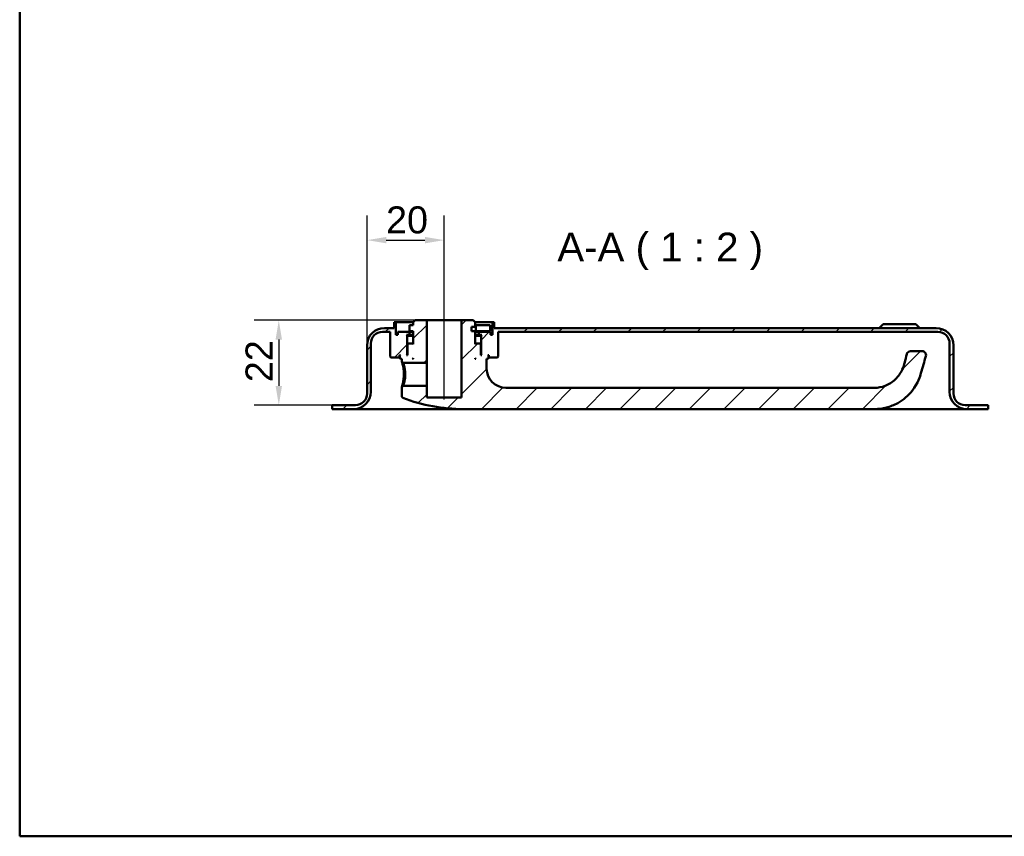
# Model space of a CAD drawing. Header units: millimetres. Extents: x 20 to 833, y 20 to 574.
# Tile 1 of 4: x 20 to 275, y 20 to 232. Entities that reach past the tile are written whole.
import ezdxf

# ---------------------------------------------------------------- set-up
doc = ezdxf.new("R2010")
doc.units = ezdxf.units.MM
doc.header["$LTSCALE"] = 2
for name, color, linetype, lineweight in [('Bemaßungen(DIN)', 7, 'Continuous', 25), ('Mittellinie(DIN)', 7, 'Continuous', 25), ('Sichtbare Kanten(DIN)', 7, 'Continuous', 50), ('Skizziergeometrie(DIN)', 7, 'Continuous', 50), ('Symbole(DIN)', 7, 'Continuous', 25)]:
    doc.layers.add(name, color=color, linetype=linetype, lineweight=lineweight)
doc.layers.add('Schraffur', color=179, linetype='Continuous', lineweight=9, true_color=0x1e1e47)
doc.styles.add('Aktuell-DINGroßer Text', font='arial.ttf')
doc.styles.add('STANDARD-DIN~0', font='arial.ttf')
doc.dimstyles.new('CAD-LAN', dxfattribs={"dimscale": 2, "dimtxt": 3.5, "dimasz": 2.5, "dimexe": 3.175, "dimexo": 0, "dimgap": 0.8, "dimtad": 1, "dimrnd": 1e-08, "dimtxsty": 'STANDARD-DIN~0', "dimcen": 0.09, "dimdle": 10, "dimclrd": 250, "dimclre": 250, "dimclrt": 250, "dimadec": 0, "dimazin": 2, "dimtfac": 1, "dimtmove": 0, "dimatfit": 3, "dimfxl": 1, "dimtolj": 1, "dimtzin": 0, "dimlwd": 25, "dimlwe": 25, "dimarcsym": 0})

# ---------------------------------------------------------------- blocks, each defined once
blk = doc.blocks.new('Ränder Standardrahmen')
at = {"layer": 'Skizziergeometrie(DIN)', "flags": 128}
blk.add_lwpolyline([(10, 10), (10, 287), (410, 287), (410, 10), (10, 10)], dxfattribs=at)
blk = doc.blocks.new('*D25')
at = {"layer": 'Bemaßungen(DIN)', "color": 250, "linetype": 'Continuous', "lineweight": 25, "true_color": 0x3f3f3f, "transparency": 16777216}
for p, q in [((110.03, 147.19), (110.03, 180.81)), ((130.03, 158.69), (130.03, 180.81)), ((115.03, 174.46), (125.03, 174.46))]:
    blk.add_line(p, q, dxfattribs=at)
at = {"layer": 'Bemaßungen(DIN)', "color": 250, "linetype": 'Continuous', "true_color": 0x3f3f3f, "transparency": 16777216}
for points in [[(115.03, 175.29), (115.03, 173.63), (110.03, 174.46)], [(125.03, 175.29), (125.03, 173.63), (130.03, 174.46)]]:
    blk.add_solid(points, dxfattribs=at)
at = {"layer": 'Defpoints', "color": 0, "linetype": 'Continuous', "transparency": 16777216}
for p in [(130.03, 174.46), (130.03, 158.69), (110.03, 147.19)]:
    blk.add_point(p, dxfattribs=at)
at = {"layer": 'Bemaßungen(DIN)', "color": 250, "linetype": 'Continuous', "lineweight": 25, "true_color": 0x3f3f3f, "transparency": 16777216, "insert": (114.96, 183.21), "char_height": 7, "attachment_point": 1, "style": 'STANDARD-DIN~0'}
blk.add_mtext('\\A1;20', dxfattribs=at)
blk = doc.blocks.new('*D26')
at = {"layer": 'Bemaßungen(DIN)', "color": 250, "linetype": 'Continuous', "lineweight": 25, "true_color": 0x3f3f3f, "transparency": 16777216}
for p, q in [((122.53, 153.69), (80.81, 153.69)), ((87.16, 148.69), (87.16, 136.69)), ((101.03, 131.69), (80.81, 131.69))]:
    blk.add_line(p, q, dxfattribs=at)
at = {"layer": 'Bemaßungen(DIN)', "color": 250, "linetype": 'Continuous', "true_color": 0x3f3f3f, "transparency": 16777216}
for points in [[(86.33, 148.69), (87.99, 148.69), (87.16, 153.69)], [(86.33, 136.69), (87.99, 136.69), (87.16, 131.69)]]:
    blk.add_solid(points, dxfattribs=at)
at = {"layer": 'Defpoints', "color": 0, "linetype": 'Continuous', "transparency": 16777216}
for p in [(122.53, 153.69), (87.16, 131.69), (101.03, 131.69)]:
    blk.add_point(p, dxfattribs=at)
at = {"layer": 'Bemaßungen(DIN)', "color": 250, "linetype": 'Continuous', "lineweight": 25, "true_color": 0x3f3f3f, "transparency": 16777216, "insert": (78.53, 137.66), "char_height": 7, "attachment_point": 1, "rotation": 90, "style": 'STANDARD-DIN~0'}
blk.add_mtext('\\A1;22', dxfattribs=at)

msp = doc.modelspace()

# ---------------------------------------------------------------- hatches: boundary and pattern name
at = {"layer": 'Schraffur'}
h = msp.add_hatch(dxfattribs=at)
h.set_pattern_fill('ANSI31', color=256, scale=50.8, style=0)
h.set_pattern_definition([(45, (0, 0), (-4.49013, 4.49013), [])])
edge = h.paths.add_edge_path()
edge.add_spline(control_points=[(119.026, 134.036), (119.028, 134), (119.032, 133.964), (119.047, 133.894), (119.059, 133.859), (119.105, 133.759), (119.147, 133.707), (119.236, 133.625), (119.291, 133.591), (119.351, 133.569)], knot_values=[-0.0531928, -0.0531928, -0.0531928, -0.0531928, -0.0447959, -0.0447959, -0.0363986, -0.0363986, -0.0190548, -0.0190548, -0.0000009, -0.0000009, -0.0000009, -0.0000009], degree=3, periodic=0)
edge.add_ellipse((135.026, 174.861), major_axis=(-15.675, -41.291), ratio=1, start_angle=0, end_angle=20.78805)
edge.add_line((135.026, 130.694), (241.526, 130.694))
edge.add_spline(control_points=[(241.526, 130.694), (242.579, 130.694), (243.633, 130.829), (245.673, 131.355), (246.66, 131.745), (249.034, 133.06), (250.314, 134.162), (252.887, 137.417), (253.405, 139.252), (254.032, 141.467), (254.458, 142.942), (254.881, 144.418)], knot_values=[-1.0345986, -1.0345986, -1.0345986, -1.0345986, -0.938232, -0.938232, -0.841905, -0.841905, -0.689939, -0.689939, -0.4605968, -0.4605968, 0, 0, 0, 0], degree=3, periodic=0)
edge.add_ellipse((253.92, 144.694), major_axis=(0.961, -0.276), ratio=1, start_angle=0, end_angle=106)
edge.add_line((253.92, 145.694), (250.919, 145.694))
edge.add_ellipse((250.919, 144.694), major_axis=(0, 1), ratio=1, start_angle=0, end_angle=76.78481)
edge.add_spline(control_points=[(249.946, 144.923), (249.585, 143.387), (249.306, 142.121), (248.389, 140.099), (247.838, 139.229), (246.172, 137.659), (245.283, 137.096), (243.418, 136.379), (242.471, 136.194), (241.526, 136.194)], knot_values=[-1.4743943, -1.4743943, -1.4743943, -1.4743943, -0.9712289, -0.9712289, -0.5989666, -0.5989666, -0.2834298, -0.2834298, 0, 0, 0, 0], degree=3, periodic=0)
edge.add_line((241.526, 136.194), (146.026, 136.194))
edge.add_ellipse((146.026, 141.194), major_axis=(0, -5), ratio=1, start_angle=270, end_angle=360, ccw=False)
edge.add_line((141.026, 141.194), (141.026, 143.694))
edge.add_line((141.026, 143.694), (141.326, 143.694))
edge.add_line((141.326, 143.694), (141.526, 143.894))
edge.add_line((141.526, 143.894), (141.526, 144.494))
edge.add_line((141.526, 144.494), (141.326, 144.694))
edge.add_line((141.326, 144.694), (141.626, 144.694))
edge.add_line((141.626, 144.694), (141.626, 144.194))
edge.add_line((141.626, 144.194), (141.726, 144.094))
edge.add_line((141.726, 144.094), (143.826, 144.094))
edge.add_line((143.826, 144.094), (144.026, 144.294))
edge.add_line((144.026, 144.294), (144.026, 150.694))
edge.add_line((144.026, 150.694), (258.026, 150.694))
edge.add_ellipse((258.026, 147.694), major_axis=(0, 3), ratio=1, start_angle=270, end_angle=360, ccw=False)
edge.add_line((261.026, 147.694), (261.026, 135.194))
edge.add_ellipse((265.526, 135.194), major_axis=(-4.5, 0), ratio=1, start_angle=0, end_angle=90)
edge.add_line((265.526, 130.694), (271.026, 130.694))
edge.add_line((271.026, 130.694), (271.026, 131.694))
edge.add_line((271.026, 131.694), (265.026, 131.694))
edge.add_ellipse((265.026, 134.694), major_axis=(0, -3), ratio=1, start_angle=270, end_angle=360, ccw=False)
edge.add_line((262.026, 134.694), (262.026, 147.194))
edge.add_ellipse((257.526, 147.194), major_axis=(4.5, 0), ratio=1, start_angle=0, end_angle=90)
edge.add_line((257.526, 151.694), (143.026, 151.694))
edge.add_line((143.026, 151.694), (143.026, 153.194))
edge.add_line((143.026, 153.194), (142.526, 153.194))
edge.add_line((142.526, 153.194), (142.526, 149.894))
edge.add_line((142.526, 149.894), (142.026, 149.894))
edge.add_line((142.026, 149.894), (142.026, 150.694))
edge.add_line((142.026, 150.694), (139.026, 150.694))
edge.add_line((139.026, 150.694), (139.026, 149.894))
edge.add_line((139.026, 149.894), (139.776, 149.894))
edge.add_line((139.776, 149.894), (139.576, 149.694))
edge.add_line((139.576, 149.694), (139.576, 144.894))
edge.add_line((139.576, 144.894), (139.776, 144.694))
edge.add_line((139.776, 144.694), (139.526, 144.694))
edge.add_line((139.526, 144.694), (139.526, 147.494))
edge.add_line((139.526, 147.494), (139.326, 147.694))
edge.add_line((139.326, 147.694), (138.226, 147.694))
edge.add_line((138.226, 147.694), (138.026, 147.494))
edge.add_line((138.026, 147.494), (138.026, 150.894))
edge.add_line((138.026, 150.894), (137.126, 150.894))
edge.add_line((137.126, 150.894), (137.126, 151.994))
edge.add_line((137.126, 151.994), (138.026, 151.994))
edge.add_line((138.026, 151.994), (138.026, 153.194))
edge.add_line((138.026, 153.194), (137.526, 153.694))
edge.add_line((137.526, 153.694), (134.526, 153.694))
edge.add_line((134.526, 153.694), (134.526, 133.694))
edge.add_line((134.526, 133.694), (125.526, 133.694))
edge.add_line((125.526, 133.694), (125.526, 136.694))
edge.add_line((125.526, 136.694), (119.397, 136.694))
edge.add_spline(control_points=[(119.397, 136.694), (119.336, 136.634), (119.274, 136.574), (119.15, 136.454), (119.088, 136.393), (119.026, 136.333)], knot_values=[-0.0518032, -0.0518032, -0.0518032, -0.0518032, -0.025988, -0.025988, 0, 0, 0, 0], degree=3, periodic=0)
edge.add_line((119.026, 136.333), (119.026, 134.036))
h.paths.add_polyline_path([(138.026, 143.894), (138.226, 143.694), (138.026, 143.694)], flags=0)
edge = h.paths.add_edge_path()
edge.add_ellipse((107.026, 134.694), major_axis=(3, 0), ratio=1, start_angle=270, end_angle=360)
edge.add_line((110.026, 134.694), (110.026, 147.194))
edge.add_ellipse((114.526, 147.194), major_axis=(0, 4.5), ratio=1, start_angle=0, end_angle=90, ccw=False)
edge.add_line((114.526, 151.694), (117.026, 151.694))
edge.add_line((117.026, 151.694), (117.026, 153.194))
edge.add_line((117.026, 153.194), (117.526, 153.194))
edge.add_line((117.526, 153.194), (117.526, 149.894))
edge.add_line((117.526, 149.894), (118.026, 149.894))
edge.add_line((118.026, 149.894), (118.026, 150.694))
edge.add_line((118.026, 150.694), (121.026, 150.694))
edge.add_line((121.026, 150.694), (121.026, 149.894))
edge.add_line((121.026, 149.894), (120.276, 149.894))
edge.add_line((120.276, 149.894), (120.476, 149.694))
edge.add_line((120.476, 149.694), (120.476, 144.894))
edge.add_line((120.476, 144.894), (120.276, 144.694))
edge.add_line((120.276, 144.694), (120.526, 144.694))
edge.add_line((120.526, 144.694), (120.526, 147.494))
edge.add_line((120.526, 147.494), (120.726, 147.694))
edge.add_line((120.726, 147.694), (121.826, 147.694))
edge.add_line((121.826, 147.694), (122.026, 147.494))
edge.add_line((122.026, 147.494), (122.026, 150.894))
edge.add_line((122.026, 150.894), (121.059, 150.894))
edge.add_line((121.059, 150.894), (121.059, 152.394))
edge.add_line((121.059, 152.394), (122.026, 152.394))
edge.add_line((122.026, 152.394), (122.026, 153.194))
edge.add_line((122.026, 153.194), (122.526, 153.694))
edge.add_line((122.526, 153.694), (125.526, 153.694))
edge.add_line((125.526, 153.694), (125.526, 142.694))
edge.add_line((125.526, 142.694), (119.399, 142.694))
edge.add_spline(control_points=[(119.399, 142.694), (119.337, 142.754), (119.275, 142.814), (119.151, 142.934), (119.089, 142.994), (119.026, 143.055)], knot_values=[-0.051974, -0.051974, -0.051974, -0.051974, -0.0261518, -0.0261518, -0.0001648, -0.0001648, -0.0001648, -0.0001648], degree=3, periodic=0)
edge.add_line((119.026, 143.055), (119.026, 143.694))
edge.add_line((119.026, 143.694), (118.726, 143.694))
edge.add_line((118.726, 143.694), (118.526, 143.894))
edge.add_line((118.526, 143.894), (118.526, 144.494))
edge.add_line((118.526, 144.494), (118.726, 144.694))
edge.add_line((118.726, 144.694), (118.426, 144.694))
edge.add_line((118.426, 144.694), (118.426, 144.194))
edge.add_line((118.426, 144.194), (118.326, 144.094))
edge.add_line((118.326, 144.094), (116.226, 144.094))
edge.add_line((116.226, 144.094), (116.026, 144.294))
edge.add_line((116.026, 144.294), (116.026, 150.694))
edge.add_line((116.026, 150.694), (114.026, 150.694))
edge.add_ellipse((114.026, 147.694), major_axis=(-3, 0), ratio=1, start_angle=270, end_angle=360)
edge.add_line((111.026, 147.694), (111.026, 135.194))
edge.add_ellipse((106.526, 135.194), major_axis=(0, -4.5), ratio=1, start_angle=0, end_angle=90, ccw=False)
edge.add_line((106.526, 130.694), (101.026, 130.694))
edge.add_line((101.026, 130.694), (101.026, 131.694))
edge.add_line((101.026, 131.694), (107.026, 131.694))
h.paths.add_polyline_path([(121.826, 143.694), (122.026, 143.894), (122.026, 143.694)], flags=0)

# ---------------------------------------------------------------- linework, layer by layer
at = {"layer": 'Mittellinie(DIN)', "linetype": 'Continuous'}
msp.add_line((130.026, 133.194), (130.026, 158.694), dxfattribs=at)
at = {"layer": 'Sichtbare Kanten(DIN)'}
for p, q in [((117.526, 153.194), (117.026, 153.194)), ((117.026, 153.194), (117.026, 151.694)), ((117.526, 149.894), (117.526, 153.194)), ((117.526, 153.194), (122.026, 153.194)), ((122.526, 153.694), (122.026, 153.194)), ((122.026, 153.194), (122.026, 152.394)), ((125.526, 153.694), (122.526, 153.694)), ((125.526, 142.694), (125.526, 153.694)), ((134.526, 153.694), (125.526, 153.694)), ((137.526, 153.694), (134.526, 153.694)), ((134.526, 153.694), (134.526, 133.694)), ((138.026, 153.194), (137.526, 153.694)), ((138.026, 151.994), (138.026, 153.194)), ((138.026, 153.194), (142.526, 153.194)), ((143.026, 153.194), (142.526, 153.194)), ((142.526, 153.194), (142.526, 149.894)), ((143.026, 151.694), (143.026, 153.194)), ((114.026, 150.694), (116.026, 150.694)), ((117.026, 151.694), (114.526, 151.694)), ((116.026, 150.694), (116.026, 144.294)), ((121.026, 150.694), (118.026, 150.694)), ((118.026, 150.694), (118.026, 149.894)), ((121.026, 149.894), (121.026, 150.694)), ((121.026, 150.694), (122.026, 150.694)), ((122.026, 152.394), (121.059, 152.394)), ((121.059, 152.394), (121.059, 150.894)), ((121.059, 150.894), (122.026, 150.894)), ((122.026, 150.894), (122.026, 147.494)), ((137.126, 150.894), (137.126, 151.994)), ((137.126, 151.994), (138.026, 151.994)), ((138.026, 150.894), (137.126, 150.894)), ((138.234, 152.394), (138.026, 152.394)), ((138.026, 147.494), (138.026, 150.894)), ((138.026, 150.894), (138.234, 150.894)), ((138.026, 150.694), (139.026, 150.694)), ((141.934, 152.394), (138.234, 152.394)), ((138.234, 152.394), (138.234, 150.894)), ((138.234, 150.894), (141.934, 150.894)), ((142.026, 150.694), (139.026, 150.694)), ((139.026, 150.694), (139.026, 149.894)), ((141.934, 152.394), (141.934, 150.894)), ((142.026, 149.894), (142.026, 150.694)), ((257.526, 151.694), (143.026, 151.694)), ((144.026, 144.294), (144.026, 150.694)), ((144.026, 150.694), (258.026, 150.694)), ((243.776, 152.694), (242.776, 151.694)), ((243.776, 152.694), (252.276, 152.694)), ((252.276, 152.694), (253.276, 151.694)), ((118.026, 149.894), (117.526, 149.894)), ((120.476, 149.694), (120.276, 149.894)), ((120.276, 149.894), (121.026, 149.894)), ((120.476, 144.894), (120.476, 149.694)), ((120.476, 149.694), (122.026, 149.694)), ((122.026, 149.894), (121.026, 149.894)), ((139.026, 149.894), (138.026, 149.894)), ((138.026, 149.694), (139.576, 149.694)), ((139.026, 149.894), (139.776, 149.894)), ((139.776, 149.894), (139.576, 149.694)), ((139.576, 149.694), (139.576, 144.894)), ((142.526, 149.894), (142.026, 149.894)), ((110.026, 147.194), (110.026, 134.694)), ((111.026, 135.194), (111.026, 147.694)), ((120.726, 147.694), (120.526, 147.494)), ((120.526, 147.494), (120.526, 144.694)), ((121.826, 147.694), (120.726, 147.694)), ((122.026, 147.494), (121.826, 147.694)), ((122.026, 147.694), (121.826, 147.694)), ((138.226, 147.694), (138.026, 147.494)), ((138.226, 147.694), (138.026, 147.694)), ((139.326, 147.694), (138.226, 147.694)), ((139.526, 147.494), (139.326, 147.694)), ((139.526, 144.694), (139.526, 147.494)), ((253.92, 145.694), (250.919, 145.694)), ((261.026, 147.694), (261.026, 135.194)), ((262.026, 134.694), (262.026, 147.194)), ((116.026, 144.294), (116.226, 144.094)), ((116.226, 144.094), (118.326, 144.094)), ((118.326, 144.094), (118.426, 144.194)), ((118.326, 144.094), (118.526, 144.094)), ((118.426, 144.194), (118.426, 144.694)), ((118.426, 144.694), (118.726, 144.694)), ((118.526, 144.194), (118.426, 144.194)), ((118.726, 144.694), (118.526, 144.494)), ((118.526, 144.494), (118.526, 143.894)), ((118.526, 143.894), (118.726, 143.694)), ((118.726, 143.694), (119.026, 143.694)), ((119.026, 143.694), (119.026, 143.055)), ((119.027, 143.055), (119.399, 142.694)), ((120.276, 144.694), (120.476, 144.894)), ((120.526, 144.694), (120.276, 144.694)), ((120.526, 144.894), (120.476, 144.894)), ((121.826, 143.694), (122.026, 143.894)), ((122.026, 143.694), (121.826, 143.694)), ((122.026, 143.894), (122.026, 143.694)), ((138.026, 143.894), (138.226, 143.694)), ((138.026, 143.694), (138.026, 143.894)), ((138.226, 143.694), (138.026, 143.694)), ((139.576, 144.894), (139.526, 144.894)), ((139.776, 144.694), (139.526, 144.694)), ((139.576, 144.894), (139.776, 144.694)), ((141.026, 141.194), (141.026, 143.694)), ((141.026, 143.694), (141.326, 143.694)), ((141.526, 144.494), (141.326, 144.694)), ((141.326, 144.694), (141.626, 144.694)), ((141.326, 143.694), (141.526, 143.894)), ((141.526, 143.894), (141.526, 144.494)), ((141.626, 144.194), (141.526, 144.194)), ((141.526, 144.094), (141.726, 144.094)), ((141.626, 144.694), (141.626, 144.194)), ((141.626, 144.194), (141.726, 144.094)), ((141.726, 144.094), (143.826, 144.094)), ((143.826, 144.094), (144.026, 144.294)), ((119.399, 142.694), (125.526, 142.694)), ((125.526, 142.694), (125.526, 136.694)), ((119.398, 136.694), (119.026, 136.333)), ((119.026, 136.333), (119.026, 134.036)), ((125.526, 136.694), (119.397, 136.694)), ((125.526, 133.694), (125.526, 136.694)), ((241.526, 136.194), (146.026, 136.194)), ((134.526, 133.694), (125.526, 133.694)), ((107.026, 131.694), (101.026, 131.694)), ((101.026, 131.694), (101.026, 130.694)), ((101.026, 130.694), (106.526, 130.694)), ((106.526, 130.694), (118.026, 130.694)), ((118.026, 130.694), (135.026, 130.694)), ((135.026, 130.694), (241.526, 130.694)), ((241.526, 130.694), (254.026, 130.694)), ((254.026, 130.694), (265.526, 130.694)), ((271.026, 131.694), (265.026, 131.694)), ((265.526, 130.694), (271.026, 130.694)), ((271.026, 130.694), (271.026, 131.694))]:
    msp.add_line(p, q, dxfattribs=at)
for centre, radius, start, end in [((114.526, 147.194), 4.5, 90, 180), ((114.026, 147.694), 3, 90, 180), ((257.526, 147.194), 4.5, 0, 90), ((258.026, 147.694), 3, 0, 90), ((250.919, 144.694), 1, 90, 166.78481), ((253.92, 144.694), 1, 344, 90), ((146.026, 141.194), 5, 180, 270), ((106.526, 135.194), 4.5, 270, 0), ((107.026, 134.694), 3, 270, 0), ((135.026, 174.861), 44.167, 249.21195, 270), ((265.526, 135.194), 4.5, 180, 270), ((265.026, 134.694), 3, 180, 270)]:
    msp.add_arc(centre, radius, start, end, dxfattribs=at)
for points, knots in [([(119.027, 143.055), (119.027, 143.054), (119.05, 142.983), (119.143, 142.688), (119.383, 141.822), (119.59, 140.703), (119.591, 139.694), (119.591, 139.694), (119.591, 139.694), (119.591, 139.694)], [-0.52855891, -0.52855891, -0.52855891, -0.52855891, -0.45322919, -0.33992189, -0.30215279, 0, 0, 0, 0.00002161, 0.00002161, 0.00002161, 0.00002161]), ([(249.946, 144.923), (249.585, 143.387), (249.306, 142.121), (248.389, 140.099), (247.838, 139.229), (246.172, 137.659), (245.283, 137.096), (243.418, 136.379), (242.471, 136.194), (241.526, 136.194)], [-1.4743943, -1.4743943, -1.4743943, -1.4743943, -0.9712289, -0.9712289, -0.5989666, -0.5989666, -0.2834298, -0.2834298, 0, 0, 0, 0]), ([(241.526, 130.694), (242.579, 130.694), (243.633, 130.829), (245.673, 131.355), (246.66, 131.745), (249.034, 133.06), (250.314, 134.162), (252.887, 137.417), (253.405, 139.252), (254.032, 141.467), (254.458, 142.942), (254.881, 144.418)], [-1.0345986, -1.0345986, -1.0345986, -1.0345986, -0.938232, -0.938232, -0.841905, -0.841905, -0.689939, -0.689939, -0.4605968, -0.4605968, 0, 0, 0, 0]), ([(119.944, 139.694), (119.944, 139.694), (119.944, 139.694), (119.944, 139.694), (119.942, 140.595), (119.765, 141.482), (119.608, 142.038), (119.588, 142.108), (119.569, 142.172), (119.551, 142.232), (119.496, 142.411), (119.451, 142.542), (119.425, 142.618), (119.408, 142.668), (119.399, 142.694), (119.399, 142.694)], [2.11504783, 2.11504783, 2.11504783, 2.11504783, 2.11506954, 2.11506954, 2.11506954, 2.41722233, 2.41722233, 2.41722233, 2.45499143, 2.45499143, 2.45499143, 2.56829872, 2.56829872, 2.56829872, 2.64387842, 2.64387842, 2.64387842, 2.64387842]), ([(119.591, 139.694), (119.592, 139.189), (119.503, 138.173), (119.232, 136.981), (119.054, 136.419), (119.026, 136.334), (119.026, 136.333)], [-2.11504792, -2.11504792, -2.11504792, -2.11504792, -1.96399314, -1.81291674, -1.66184035, -1.58650589, -1.58650589, -1.58650589, -1.58650589]), ([(119.397, 136.694), (119.398, 136.694), (119.407, 136.72), (119.424, 136.77), (119.459, 136.871), (119.528, 137.071), (119.606, 137.349), (119.684, 137.627), (119.771, 137.982), (119.836, 138.386), (119.901, 138.79), (119.945, 139.244), (119.944, 139.694)], [3.70156783, 3.70156783, 3.70156783, 3.70156783, 3.77690989, 3.77690989, 3.77690989, 3.92798628, 3.92798628, 3.92798628, 4.07906268, 4.07906268, 4.07906268, 4.23011736, 4.23011736, 4.23011736, 4.23011736]), ([(119.028, 134.036), (119.028, 134), (119.032, 133.964), (119.047, 133.894), (119.059, 133.859), (119.105, 133.759), (119.147, 133.707), (119.236, 133.625), (119.291, 133.591), (119.35, 133.568)], [-0.053192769, -0.053192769, -0.053192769, -0.053192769, -0.044795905, -0.044795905, -0.036398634, -0.036398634, -0.019054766, -0.019054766, -0.000000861, -0.000000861, -0.000000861, -0.000000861])]:
    msp.add_open_spline(points, degree=3, knots=knots, dxfattribs=at)

# ---------------------------------------------------------------- block references
at = {"xscale": 2, "yscale": 2, "zscale": 2}
msp.add_blockref('Ränder Standardrahmen', (0, 0), dxfattribs=at)

# ---------------------------------------------------------------- texts
at = {"layer": 'Symbole(DIN)', "color": 7, "insert": (159.354, 166.694), "char_height": 7.4676, "attachment_point": 7, "style": 'Aktuell-DINGroßer Text'}
msp.add_mtext('A-A ( 1 : 2 )', dxfattribs=at)

# ---------------------------------------------------------------- dimensions: what is measured, and where the dimension line sits
at = {"layer": 'Bemaßungen(DIN)', "color": 250, "linetype": 'Continuous', "lineweight": 25, "true_color": 0x3f3f3f}
for base, p1, p2, angle, picture, middle in [((130.026, 174.459), (110.026, 147.194), (130.026, 158.694), 180, '*D25', (120.026, 174.459)), ((87.159, 131.694), (122.526, 153.694), (101.026, 131.694), 90, '*D26', (87.159, 142.694))]:
    dim = msp.add_linear_dim(base=base, p1=p1, p2=p2, angle=angle, dimstyle='CAD-LAN', override={"dimgap": 0.8, "dimdec": 2, "dimtol": 0, "dimlim": 0, "dimtp": 0, "dimtm": 0, "dimtdec": 2, "dimtofl": 0, "dimatfit": 1}, dxfattribs=at)
    dim.commit()
    dim.dimension.update_dxf_attribs({"geometry": picture, "text_midpoint": middle, "dimtype": 160})

doc.saveas('drawing.dxf')
